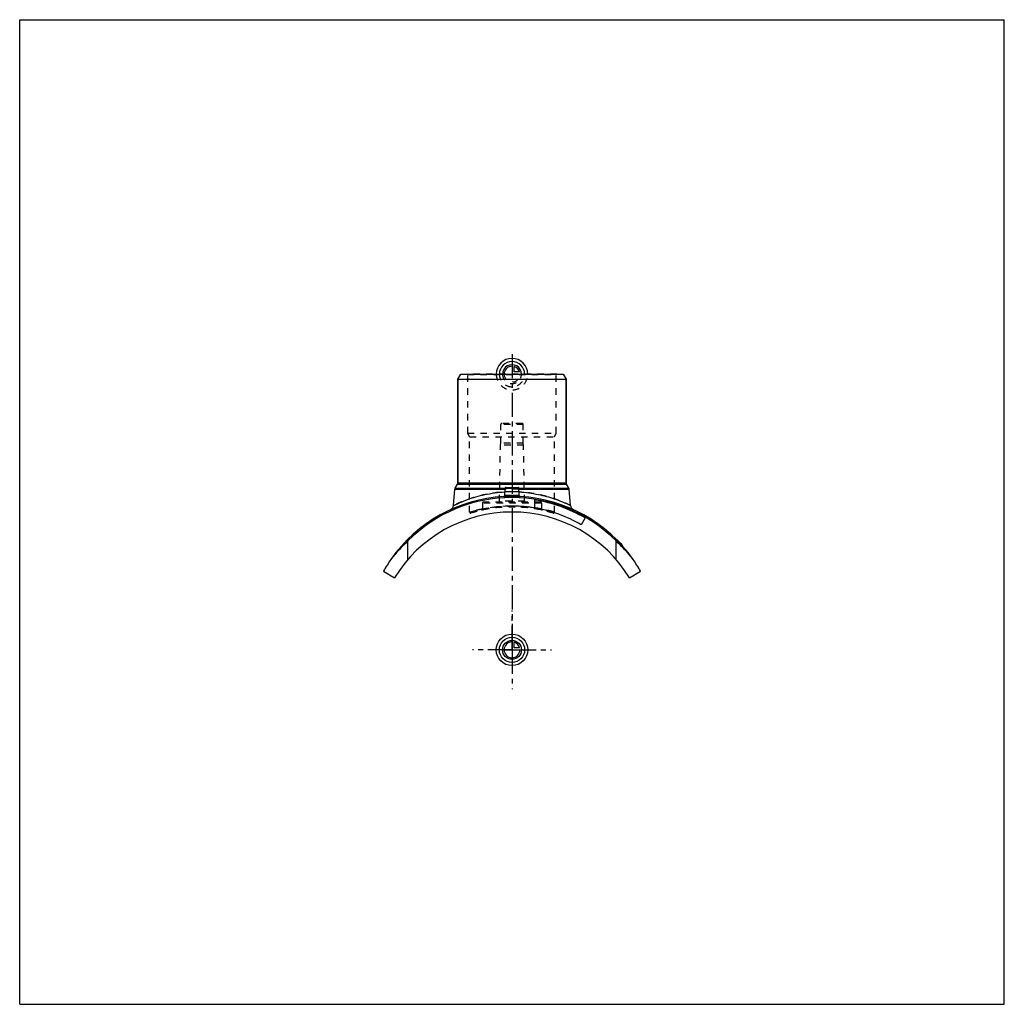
# Model space of a CAD drawing. Header units: millimetres. Extents: x 0 to 1000, y 0 to 1000.
import ezdxf

# ---------------------------------------------------------------- set-up
doc = ezdxf.new("R2010")
doc.units = ezdxf.units.MM
doc.header["$LTSCALE"] = 65.185185
doc.linetypes.add('CENTER', pattern=[0.6, 0.375, -0.075, 0.075, -0.075])
doc.linetypes.add('HIDDEN', pattern=[0.2, 0.1, -0.1])
doc.layers.get('0').update_dxf_attribs({"linetype": 'CONTINUOUS'})
for name, color, linetype in [('ACHSEN_S', 7, 'CONTINUOUS'), ('FASEN', 7, 'CONTINUOUS'), ('KOERPER', 7, 'CONTINUOUS'), ('KONST.EL_MIT_GEO', 7, 'CONTINUOUS'), ('KONSTR_EL', 7, 'CONTINUOUS'), ('KURVEN', 7, 'CONTINUOUS')]:
    doc.layers.add(name, color=color, linetype=linetype)

msp = doc.modelspace()

# ---------------------------------------------------------------- linework, layer by layer
at = {"color": 7, "linetype": 'Continuous'}
for p, q in [((0, 0), (0, 1000)), ((0, 1000), (1000, 1000)), ((1000, 0), (1000, 1000)), ((0, 0), (1000, 0))]:
    msp.add_line(p, q, dxfattribs=at)
at = {"layer": 'ACHSEN_S', "color": 2, "linetype": 'CENTER'}
msp.add_line((500, 660.2), (500, 339.8), dxfattribs=at)
at = {"layer": 'FASEN', "color": 7, "linetype": 'Continuous'}
for p, q in [((445, 635), (447.9, 640)), ((447.9, 640), (552.1, 640)), ((552.1, 640), (555, 635)), ((445, 635), (555, 635))]:
    msp.add_line(p, q, dxfattribs=at)
at = {"layer": 'KOERPER', "color": 7, "linetype": 'Continuous'}
for p, q in [((445, 529.7), (445, 635)), ((555, 529.7), (555, 635)), ((574.3, 494), (570.3, 487.1))]:
    msp.add_line(p, q, dxfattribs=at)
at = {"layer": 'KOERPER', "color": 8, "linetype": 'HIDDEN'}
for p, q in [((488.6, 570), (488.6, 589)), ((511.4, 570), (511.4, 589)), ((488.3, 568), (488.6, 570)), ((511.4, 570), (488.6, 570)), ((511.7, 568), (511.4, 570)), ((487.3, 511), (488.3, 568)), ((511.7, 568), (488.3, 568)), ((512.7, 511), (511.7, 568)), ((470, 509), (470, 502.7)), ((530, 509), (530, 502.7))]:
    msp.add_line(p, q, dxfattribs=at)
at = {"layer": 'KOERPER', "color": 2, "linetype": 'CENTER'}
for q in [(500, 400), (460, 360), (540, 360), (500, 320)]:
    msp.add_line((500, 360), q, dxfattribs=at)
at = {"layer": 'KONST.EL_MIT_GEO', "color": 8, "linetype": 'HIDDEN'}
for p, q in [((455, 639.5), (454.5, 640)), ((545.5, 640), (454.5, 640)), ((545, 639.5), (545.5, 640)), ((455, 580), (455, 639.5)), ((455, 639.5), (545, 639.5)), ((545, 580), (545, 639.5)), ((510.3, 590), (489.6, 590)), ((457, 576.5), (455, 580)), ((455, 580), (545, 580)), ((511.4, 589), (488.6, 589)), ((543, 576.5), (545, 580)), ((457, 499.8), (457, 576.5)), ((457, 576.5), (543, 576.5)), ((543, 499.8), (543, 576.5)), ((507.1, 523.3), (492.9, 523.3)), ((507, 524.3), (493, 524.3)), ((529, 510), (471, 510)), ((512.7, 511), (487.3, 511)), ((508.2, 515.8), (508.2, 515.8)), ((530, 509), (470, 509)), ((523.1, 504), (523.1, 504)), ((523.2, 504.2), (523.2, 504.2)), ((606.6, 471.5), (606.9, 471.7)), ((606.9, 471.7), (606.7, 471.5)), ((606.7, 471.4), (606.9, 471.6)), ((607, 471.1), (607.2, 471.3)), ((607.2, 470.9), (607.5, 471.1)), ((607.4, 470.7), (607.6, 470.9)), ((607.4, 470.7), (607.6, 470.9)), ((607.6, 470.6), (607.8, 470.8)), ((607.7, 470.4), (607.9, 470.6)), ((607.7, 470.4), (607.9, 470.6)), ((607.9, 470.2), (608.1, 470.4)), ((608, 470.1), (608.2, 470.3)), ((608.6, 469.4), (608.8, 469.6)), ((608.7, 469.4), (608.9, 469.6)), ((608.7, 469.3), (608.9, 469.5)), ((609, 469.1), (609.2, 469.3)), ((609.3, 468.7), (609.5, 468.9)), ((609.4, 468.6), (609.7, 468.8)), ((609.5, 468.5), (609.7, 468.7)), ((609.9, 468.1), (610.1, 468.3)), ((610, 467.9), (610.3, 468.1)), ((610.1, 467.9), (610.3, 468.1)), ((611, 466.9), (611.2, 467.1)), ((611.4, 466.5), (611.6, 466.7)), ((611.4, 466.4), (611.6, 466.6)), ((611.4, 466.4), (611.6, 466.6)), ((611.6, 466.3), (611.8, 466.5)), ((611.7, 466.1), (611.9, 466.3)), ((612, 465.8), (612.2, 466)), ((612, 465.8), (612.2, 466)), ((612, 465.7), (612.3, 465.9))]:
    msp.add_line(p, q, dxfattribs=at)
at = {"layer": 'KONST.EL_MIT_GEO', "color": 7, "linetype": 'Continuous'}
for p, q in [((445, 635), (445, 529.7)), ((555, 635), (555, 529.7)), ((440.5, 506.5), (442, 523.3)), ((442, 523.3), (492.9, 523.3)), ((442.3, 524.3), (444.7, 528.4)), ((442.3, 524.3), (493, 524.3)), ((444.7, 528.4), (555.3, 528.4)), ((445, 529.7), (555, 529.7)), ((492.6, 516.7), (493, 524.1)), ((493, 524.1), (507, 524.1)), ((493.9, 525), (506.1, 525)), ((507, 524.3), (557.7, 524.3)), ((507.4, 516.7), (507, 524.1)), ((507.1, 523.3), (558, 523.3)), ((557.7, 524.3), (555.3, 528.4)), ((559.5, 506.5), (558, 523.3)), ((523.2, 504.1), (523.2, 512.2)), ((559.4, 506.6), (559.5, 506.5)), ((606.5, 472), (606.3, 471.8)), ((606.5, 471.6), (606.7, 471.8)), ((611.7, 466.1), (612, 466.3)), ((612.3, 465.4), (612.6, 465.6))]:
    msp.add_line(p, q, dxfattribs=at)
for points in [[(491.9, 515.8), (491.8, 515.8), (491.7, 515.8)], [(492.6, 516.7), (492.6, 516.7), (492.5, 516.6), (492.5, 516.5), (492.5, 516.4), (492.5, 516.4), (492.4, 516.3), (492.4, 516.2), (492.4, 516.2), (492.3, 516.1), (492.3, 516), (492.2, 516), (492.1, 515.9), (492.1, 515.9), (492, 515.9), (491.9, 515.8), (491.9, 515.8)], [(508.1, 515.8), (508.1, 515.8), (508, 515.9), (507.9, 515.9), (507.9, 515.9), (507.8, 516), (507.7, 516), (507.7, 516.1), (507.6, 516.2), (507.6, 516.2), (507.6, 516.3), (507.5, 516.4), (507.5, 516.4), (507.5, 516.5), (507.5, 516.6), (507.4, 516.7), (507.4, 516.7)], [(508.3, 515.8), (508.2, 515.8), (508.1, 515.8)]]:
    msp.add_lwpolyline(points, dxfattribs=at)
at = {"layer": 'KONST.EL_MIT_GEO', "color": 8, "linetype": 'HIDDEN'}
for centre, radius, start, end in [((489.6, 589), 1, 90, 180), ((510.3, 589), 1, 0, 90), ((500, 389), 131.6, 90.0001, 93.156), ((500, 388.9), 131.6, 86.8448, 89.9991), ((471, 509), 1, 90, 180), ((486.3, 511), 1, 270, 359), ((500, 366), 150, 86.7985, 93.2015), ((508.4, 516.8), 0.995, 251.5747, 254.1064), ((513.7, 511), 1, 181, 270), ((529, 509), 1, 0, 90), ((500, 360), 145, 73.2814, 106.7186), ((469, 502.7), 1, 282.2589, 360), ((500, 353), 153, 81.2942, 101.3105), ((500, 369.2), 136.8, 80.2905, 89.9992), ((500, 353.3), 152.7, 78.6842, 81.2836), ((531, 502.7), 1, 180, 257.7411), ((458, 499.8), 1, 180, 286.7185), ((542, 499.8), 1, 253.2815, 360)]:
    msp.add_arc(centre, radius, start, end, dxfattribs=at)
at = {"layer": 'KONST.EL_MIT_GEO', "color": 7, "linetype": 'Continuous'}
for centre, radius, start, end in [((444.4, 523), 2.5, 150, 175), ((442.5, 529.7), 2.5, 330, 360), ((493.9, 524), 1, 90, 177), ((506.1, 524), 1, 3, 90), ((557.5, 529.7), 2.5, 180, 210), ((555.6, 523), 2.5, 5, 30), ((500, 366), 150, 93.2015, 145.0733), ((491.6, 516.8), 0.999, 273.2105, 356.9874), ((508.4, 516.8), 0.999, 183.0126, 266.7894), ((500, 366), 150, 34.9267, 86.7985), ((500, 366), 148, 59.85, 81), ((435.5, 506.9), 5, 294.5881, 355), ((500, 366), 140, 59.85, 80.4811), ((564.5, 506.9), 5, 185, 245.4119), ((500, 366), 150.3, 41.5, 44.8632)]:
    msp.add_arc(centre, radius, start, end, dxfattribs=at)
at = {"layer": 'KONST.EL_MIT_GEO', "color": 8, "linetype": 'HIDDEN'}
for points, knots in [([(500, 520.6), (492.4, 520.6), (481.3, 519.6), (467.4, 516.6), (458.6, 514), (452.2, 511.7), (447.9, 509.9), (445.3, 508.8), (443.3, 507.9), (442, 507.2), (441.2, 506.9), (440.8, 506.7), (440.6, 506.6), (440.5, 506.5)], [0, 0, 0, 0, 0.37067, 0.53974, 0.69047, 0.8177, 0.87077, 0.91576, 0.95188, 0.97837, 0.98778, 0.99455, 1, 1, 1, 1]), ([(559.5, 506.5), (559.5, 506.5), (559.5, 506.5), (559.4, 506.5), (559.3, 506.6), (559.2, 506.7), (559, 506.7), (558.7, 506.9), (558.3, 507.1), (557.6, 507.4), (556.8, 507.8), (555.9, 508.3), (554.3, 508.9), (552.1, 509.9), (549.1, 511.1), (545.6, 512.5), (540.3, 514.3), (532.6, 516.6), (522.5, 518.8), (511.5, 520.2), (503.9, 520.6), (500, 520.6)], [0, 0, 0, 0, 0.00034, 0.00136, 0.00307, 0.00545, 0.0085, 0.01222, 0.02163, 0.03361, 0.0481, 0.06499, 0.08421, 0.12919, 0.18223, 0.24255, 0.30943, 0.4601, 0.62912, 0.81113, 1, 1, 1, 1]), ([(500, 515.3), (499.5, 515.3), (498.4, 515.3), (496.8, 515.3), (495.4, 515.3), (494.2, 515.4), (493.1, 515.4), (492.4, 515.5), (491.9, 515.6), (491.7, 515.7), (491.6, 515.7), (491.6, 515.8)], [0, 0, 0, 0, 0.19335, 0.37919, 0.55038, 0.70038, 0.8236, 0.91566, 0.97383, 0.99028, 1, 1, 1, 1]), ([(500, 516.9), (499.5, 516.9), (498.6, 516.9), (497.2, 516.9), (495.9, 516.9), (495, 516.8), (494.3, 516.8), (493.8, 516.8), (493.5, 516.8), (493.2, 516.7), (492.9, 516.7), (492.8, 516.7), (492.7, 516.7), (492.7, 516.7), (492.6, 516.7), (492.6, 516.7), (492.6, 516.7), (492.6, 516.7)], [0, 0, 0, 0, 0.19486, 0.38225, 0.55503, 0.70658, 0.77253, 0.83106, 0.8816, 0.92366, 0.95681, 0.96994, 0.98072, 0.98914, 0.99517, 0.99879, 1, 1, 1, 1]), ([(492.6, 516.7), (492.6, 516.7), (492.6, 516.7), (492.6, 516.7), (492.7, 516.7), (492.7, 516.7), (492.8, 516.7), (492.9, 516.7), (493.2, 516.7), (493.5, 516.8), (493.8, 516.8), (494.3, 516.8), (494.8, 516.8), (495.3, 516.9), (496.1, 516.9), (497.2, 516.9), (498.6, 516.9), (499.5, 516.9), (500, 516.9)], [0, 0, 0, 0, 0.00121, 0.00483, 0.01086, 0.01928, 0.03006, 0.04319, 0.07634, 0.1184, 0.16894, 0.22747, 0.29342, 0.36615, 0.44497, 0.61775, 0.80514, 1, 1, 1, 1]), ([(500, 516.2), (499.5, 516.2), (498.6, 516.2), (497.2, 516.2), (495.9, 516.3), (494.8, 516.3), (494, 516.4), (493.5, 516.4), (493.2, 516.5), (492.9, 516.5), (492.7, 516.6), (492.6, 516.6), (492.6, 516.7), (492.6, 516.7)], [0, 0, 0, 0, 0.19297, 0.37853, 0.54958, 0.69956, 0.8228, 0.87294, 0.91483, 0.9482, 0.97299, 0.98958, 1, 1, 1, 1]), ([(507.4, 516.7), (507.4, 516.7), (507.4, 516.7), (507.4, 516.7), (507.3, 516.7), (507.3, 516.7), (507.2, 516.7), (507.1, 516.7), (506.8, 516.7), (506.5, 516.8), (506.2, 516.8), (505.7, 516.8), (505.2, 516.8), (504.7, 516.9), (503.9, 516.9), (502.8, 516.9), (501.4, 516.9), (500.5, 516.9), (500, 516.9)], [0, 0, 0, 0, 0.00121, 0.00483, 0.01086, 0.01928, 0.03006, 0.04319, 0.07634, 0.1184, 0.16894, 0.22747, 0.29342, 0.36615, 0.44497, 0.61775, 0.80514, 1, 1, 1, 1]), ([(500, 516.9), (500.5, 516.9), (501.4, 516.9), (502.8, 516.9), (504.1, 516.9), (505, 516.8), (505.7, 516.8), (506.2, 516.8), (506.5, 516.8), (506.8, 516.7), (507.1, 516.7), (507.2, 516.7), (507.3, 516.7), (507.3, 516.7), (507.4, 516.7), (507.4, 516.7), (507.4, 516.7), (507.4, 516.7)], [0, 0, 0, 0, 0.19486, 0.38225, 0.55503, 0.70658, 0.77253, 0.83106, 0.8816, 0.92366, 0.95681, 0.96994, 0.98072, 0.98914, 0.99517, 0.99879, 1, 1, 1, 1]), ([(457, 499.8), (457, 499.8), (457, 499.8), (457, 499.8), (457.1, 499.8), (457.1, 499.9), (457.2, 499.9), (457.3, 499.9), (457.5, 500), (457.9, 500.1), (458.3, 500.2), (458.9, 500.4), (459.6, 500.6), (460.3, 500.8), (461.2, 501), (462.5, 501.3), (464.4, 501.8), (466.9, 502.4), (469.7, 503), (472.8, 503.6), (476.1, 504.1), (479.7, 504.7), (484.9, 505.3), (491.7, 505.8), (500, 506.1), (508.3, 505.8), (515.1, 505.3), (520.3, 504.7), (523.9, 504.1), (527.2, 503.6), (530.3, 503), (533.1, 502.4), (535.6, 501.8), (537.5, 501.3), (538.8, 501), (539.7, 500.8), (540.4, 500.6), (541.1, 500.4), (541.7, 500.2), (542.1, 500.1), (542.5, 500), (542.7, 499.9), (542.8, 499.9), (542.9, 499.9), (542.9, 499.8), (543, 499.8), (543, 499.8), (543, 499.8), (543, 499.8)], [0, 0, 0, 0, 0.00016, 0.00035, 0.00063, 0.00141, 0.0025, 0.0039, 0.00562, 0.00996, 0.01552, 0.02227, 0.03019, 0.03925, 0.04942, 0.06068, 0.08629, 0.11578, 0.14886, 0.1852, 0.22445, 0.26627, 0.31029, 0.40329, 0.5, 0.59671, 0.68971, 0.73373, 0.77555, 0.8148, 0.85114, 0.88422, 0.91371, 0.93932, 0.95058, 0.96075, 0.96981, 0.97773, 0.98448, 0.99004, 0.99438, 0.9961, 0.9975, 0.99859, 0.99937, 0.99965, 0.99984, 1, 1, 1, 1]), ([(470, 503), (469, 502.8), (467.2, 502.4), (464.6, 501.9), (462.7, 501.4), (461.3, 501), (460.4, 500.8), (459.7, 500.6), (459, 500.4), (458.4, 500.2), (457.9, 500.1), (457.6, 500), (457.3, 499.9), (457.2, 499.9), (457.1, 499.9), (457.1, 499.8), (457, 499.8), (457, 499.8), (457, 499.8), (457, 499.8)], [0, 0, 0, 0, 0.22185, 0.41985, 0.59187, 0.6675, 0.7359, 0.79684, 0.85012, 0.89555, 0.93295, 0.9622, 0.97372, 0.98317, 0.99053, 0.99579, 0.99763, 0.99895, 1, 1, 1, 1]), ([(500, 506), (496.2, 506), (489.1, 505.7), (481.3, 504.8), (476.9, 504), (475.1, 503.7), (473.6, 503.4), (472.5, 503.2), (471.8, 503.1), (471.3, 503), (470.9, 502.9), (470.6, 502.8), (470.4, 502.7), (470.2, 502.7), (470.1, 502.7), (470, 502.7), (470, 502.7), (470, 502.7), (470, 502.7)], [0, 0, 0, 0, 0.38069, 0.70417, 0.77024, 0.82903, 0.87995, 0.92245, 0.94039, 0.95606, 0.96939, 0.98037, 0.98893, 0.99508, 0.99723, 0.99877, 0.99969, 1, 1, 1, 1]), ([(470, 502.7), (470, 502.7), (470.2, 502.7), (470.7, 502.8), (471.4, 503), (472.9, 503.3), (475.4, 503.8), (479, 504.4), (483.5, 505), (490.6, 505.8), (496.2, 506), (500, 506)], [0, 0, 0, 0, 0.00492, 0.01963, 0.04394, 0.07754, 0.17096, 0.29581, 0.44715, 0.61933, 1, 1, 1, 1]), ([(530, 502.7), (530, 502.7), (529.8, 502.7), (529.3, 502.8), (528.6, 503), (527.1, 503.3), (524.6, 503.8), (521, 504.4), (516.5, 505), (509.4, 505.8), (503.8, 506), (500, 506)], [0, 0, 0, 0, 0.00492, 0.01963, 0.04394, 0.07754, 0.17096, 0.29581, 0.44715, 0.61933, 1, 1, 1, 1]), ([(523.1, 504), (523.7, 503.9), (524.6, 503.8), (526, 503.5), (527.2, 503.3), (528.2, 503.1), (528.8, 502.9), (529.3, 502.8), (529.5, 502.8), (529.7, 502.7), (529.9, 502.7), (529.9, 502.7), (530, 502.7), (530, 502.7)], [0, 0, 0, 0, 0.22568, 0.42538, 0.59749, 0.74052, 0.85321, 0.89783, 0.93449, 0.9631, 0.98358, 0.99589, 1, 1, 1, 1]), ([(543, 499.8), (543, 499.8), (543, 499.8), (543, 499.8), (542.9, 499.8), (542.9, 499.9), (542.8, 499.9), (542.7, 499.9), (542.4, 500), (542.1, 500.1), (541.6, 500.2), (541, 500.4), (540.3, 500.6), (539.6, 500.8), (538.7, 501), (537.3, 501.4), (535.4, 501.9), (532.8, 502.4), (531, 502.8), (530, 503)], [0, 0, 0, 0, 0.00105, 0.00237, 0.00421, 0.00947, 0.01683, 0.02628, 0.0378, 0.06705, 0.10445, 0.14988, 0.20316, 0.2641, 0.3325, 0.40813, 0.58015, 0.77815, 1, 1, 1, 1])]:
    msp.add_open_spline(points, degree=3, knots=knots, dxfattribs=at)
at = {"layer": 'KONST.EL_MIT_GEO', "color": 7, "linetype": 'Continuous'}
for points, knots in [([(440.5, 506.5), (440.5, 506.5), (440.5, 506.5), (440.6, 506.5), (440.6, 506.6), (440.8, 506.6), (440.9, 506.7), (441.2, 506.8), (441.5, 507), (442.1, 507.3), (442.8, 507.6), (443.6, 508), (444.9, 508.6), (446.8, 509.5), (449.4, 510.5), (452.4, 511.7), (457.1, 513.5), (463.7, 515.6), (472.6, 517.8), (482.4, 519.5), (489.2, 520.2), (492.8, 520.4)], [0, 0, 0, 0, 0.00033, 0.00132, 0.00296, 0.00525, 0.0082, 0.01179, 0.02089, 0.03249, 0.04653, 0.06293, 0.08162, 0.12551, 0.17747, 0.23681, 0.30283, 0.45244, 0.62164, 0.80585, 1, 1, 1, 1]), ([(507.2, 520.4), (513.8, 520), (525.9, 518.4), (543.4, 513.6), (554.1, 509.2), (559.4, 506.6)], [0, 0, 0, 0, 0.36315, 0.67353, 1, 1, 1, 1]), ([(491.6, 515.8), (491.6, 515.8), (491.6, 515.7), (491.7, 515.7), (491.7, 515.7)], [0, 0, 0, 0, 0.19891, 1, 1, 1, 1]), ([(491.7, 515.7), (491.7, 515.6), (491.9, 515.6), (492.2, 515.5), (492.7, 515.5), (493.5, 515.4), (494.5, 515.3), (495.7, 515.3), (497.6, 515.3), (499, 515.3), (500, 515.3)], [0, 0, 0, 0, 0.01753, 0.04229, 0.11371, 0.21307, 0.33758, 0.48341, 0.64598, 1, 1, 1, 1]), ([(492.6, 516.7), (492.6, 516.7), (492.6, 516.6), (492.7, 516.6), (492.9, 516.5), (493.2, 516.5), (493.5, 516.4), (494, 516.4), (494.8, 516.3), (495.9, 516.3), (497.2, 516.2), (498.6, 516.2), (499.5, 516.2), (500, 516.2)], [0, 0, 0, 0, 0.01042, 0.02701, 0.0518, 0.08517, 0.12706, 0.1772, 0.30044, 0.45042, 0.62147, 0.80703, 1, 1, 1, 1]), ([(500, 516.2), (500.5, 516.2), (501.4, 516.2), (502.8, 516.2), (504.1, 516.3), (505.2, 516.3), (506, 516.4), (506.5, 516.4), (506.8, 516.5), (507.1, 516.5), (507.3, 516.6), (507.4, 516.6), (507.4, 516.7), (507.4, 516.7)], [0, 0, 0, 0, 0.19297, 0.37853, 0.54958, 0.69956, 0.8228, 0.87294, 0.91483, 0.9482, 0.97299, 0.98958, 1, 1, 1, 1]), ([(500, 515.3), (500.5, 515.3), (501.6, 515.3), (503.1, 515.3), (504.5, 515.3), (505.8, 515.4), (506.8, 515.4), (507.5, 515.5), (507.9, 515.6), (508.1, 515.6), (508.3, 515.7), (508.4, 515.7), (508.4, 515.7)], [0, 0, 0, 0, 0.19048, 0.37382, 0.5432, 0.69237, 0.81595, 0.90968, 0.94442, 0.97082, 0.98901, 1, 1, 1, 1])]:
    msp.add_open_spline(points, degree=3, knots=knots, dxfattribs=at)
at = {"layer": 'KONST.EL_MIT_GEO', "color": 8, "linetype": 'HIDDEN'}
msp.add_open_spline([(508.4, 515.8), (508.4, 515.8), (508.4, 515.8), (508.4, 515.7)], degree=3, dxfattribs=at)
at = {"layer": 'KONST.EL_MIT_GEO', "color": 7, "linetype": 'Continuous'}
msp.add_open_spline([(508.4, 515.7), (508.4, 515.8), (508.4, 515.8), (508.4, 515.8)], degree=3, dxfattribs=at)
at = {"layer": 'KONSTR_EL', "color": 7, "linetype": 'Continuous'}
for p, q in [((394.3, 451.8), (394.3, 470.6)), ((605.7, 451.8), (605.7, 470.6)), ((369.5, 440), (380.6, 433.1)), ((619.4, 433.1), (630.5, 440))]:
    msp.add_line(p, q, dxfattribs=at)
for centre, radius, start, end in [((500, 366), 148.7, 44.713, 135.287), ((500, 360), 140, 31.4954, 148.5046), ((497.8, 357.6), 153.2, 132.4668, 142.0176), ((501.9, 357.3), 153.6, 37.9957, 47.5199), ((500, 366), 150, 145.0733, 150.4592), ((500, 366), 150, 29.5408, 34.9267)]:
    msp.add_arc(centre, radius, start, end, dxfattribs=at)
at = {"layer": 'KONSTR_EL', "color": 8, "linetype": 'HIDDEN'}
for centre, radius, start, end in [((498.1, 357.3), 153.6, 132.4801, 142.0043), ((502.2, 357.6), 153.2, 37.9824, 47.5332)]:
    msp.add_arc(centre, radius, start, end, dxfattribs=at)
at = {"layer": 'KURVEN', "color": 8, "linetype": 'HIDDEN'}
msp.add_line((490.4, 640), (508, 640), dxfattribs=at)
at = {"layer": 'KURVEN', "color": 40, "linetype": 'Continuous'}
for p, q in [((500, 649.6), (500, 640)), ((502.2, 642.2), (502.2, 647.7)), ((507.7, 642.2), (502.2, 642.2)), ((490.4, 360), (508, 360)), ((500, 369.6), (500, 360)), ((502.2, 362.2), (502.2, 367.7)), ((507.7, 362.2), (502.2, 362.2))]:
    msp.add_line(p, q, dxfattribs=at)
for radius in [16, 12.8, 9.6]:
    msp.add_circle((500, 360), radius, dxfattribs=at)
for centre, radius, start, end in [((500, 640), 16, 0, 180), ((500, 640), 12.8, 0, 180), ((500, 640), 9.6, 0, 180.0001), ((500, 640), 8, 90, 180.0001), ((500, 640), 8, 15.962, 74.038), ((500, 360), 8, 90, 360), ((500, 360), 8, 15.962, 74.038)]:
    msp.add_arc(centre, radius, start, end, dxfattribs=at)
at = {"layer": 'KURVEN', "color": 8, "linetype": 'HIDDEN'}
for radius, start in [(16, 180), (12.8, 180), (9.6, 180.0001), (8, 180.0001)]:
    msp.add_arc((500, 640), radius, start, 360, dxfattribs=at)

doc.saveas('drawing.dxf')
